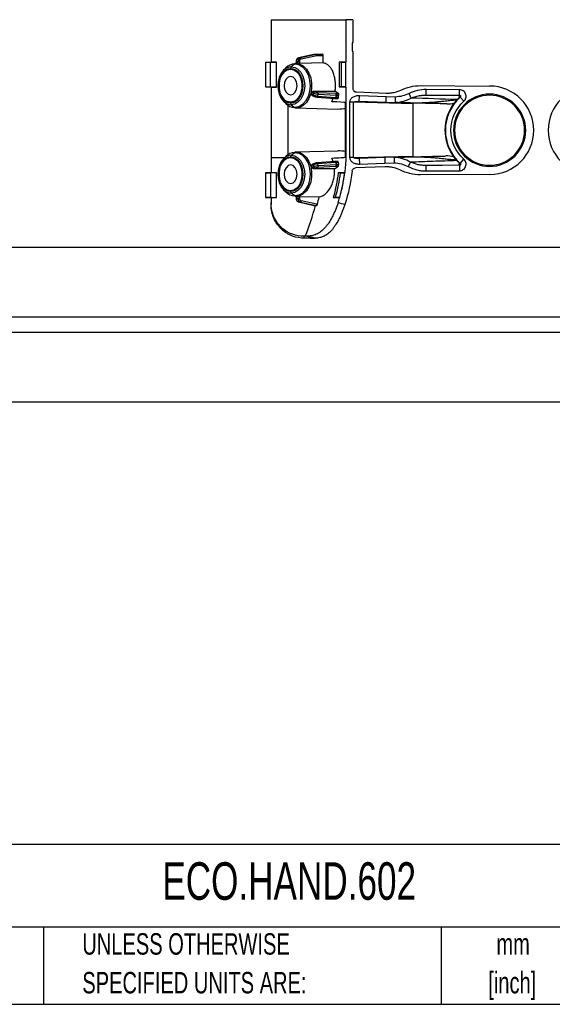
# Model space of a CAD drawing. Header units: millimetres. Extents: x 32 to 1365, y 32 to 1048.
# Tile 11 of 27: x 807 to 1070, y 32 to 517. Entities that reach past the tile are written whole.
import ezdxf

# ---------------------------------------------------------------- set-up
doc = ezdxf.new("R2010")
doc.units = ezdxf.units.MM
doc.header["$LTSCALE"] = 5
doc.layers.add('TEXT', color=140, linetype='Continuous', lineweight=25)
doc.styles.add('SLDTEXTSTYLE0', font='TXT', dxfattribs={"width": 0.7})

msp = doc.modelspace()

# ---------------------------------------------------------------- linework, layer by layer
for p, q in [((931.2, 517.41), (931.2, 496.43)), ((931.2, 517.41), (968.1, 517.41)), ((968.1, 517.41), (968.1, 496.43)), ((971.58, 517.41), (968.1, 517.41)), ((971.58, 517.41), (971.58, 506.23)), ((971.58, 506.23), (971.21, 506)), ((971.21, 506), (971.21, 501.91)), ((952.93, 500.29), (955.56, 500.33)), ((953.92, 500.29), (952.93, 500.29)), ((956.61, 500.33), (953.92, 500.29)), ((971.21, 501.91), (971.58, 501.68)), ((971.58, 501.68), (971.58, 483.57)), ((928.47, 496.39), (931.05, 496.43)), ((928.47, 496.37), (930.88, 496.39)), ((928.47, 496.39), (928.47, 496.37)), ((928.47, 496.37), (928.47, 484.27)), ((930.88, 496.39), (933.81, 496.46)), ((930.88, 484.25), (930.88, 496.39)), ((931.2, 496.43), (931.05, 496.43)), ((933.81, 484.18), (933.81, 496.46)), ((942.87, 495.59), (941.17, 494.2)), ((944.16, 495.85), (943.49, 495.83)), ((943.59, 496.78), (943.59, 495.84)), ((943.75, 496.78), (943.59, 496.78)), ((943.75, 496.78), (944.56, 496.78)), ((943.75, 496.78), (943.75, 495.84)), ((945.33, 496.78), (944.56, 496.78)), ((944.56, 495.84), (944.56, 496.78)), ((952.33, 500.22), (944.78, 498.57)), ((944.84, 498.57), (944.78, 498.57)), ((944.84, 498.57), (952.39, 500.23)), ((945.66, 498.57), (944.84, 498.57)), ((945.33, 495.8), (945.33, 496.78)), ((956.98, 496.07), (945.33, 495.8)), ((953.38, 500.23), (945.66, 498.57)), ((946.1, 498.04), (953.82, 499.69)), ((952.39, 500.23), (952.33, 500.22)), ((953.38, 500.23), (952.39, 500.23)), ((954.31, 499.75), (956.98, 499.79)), ((956.98, 496.07), (956.98, 499.79)), ((967.72, 496.46), (964.88, 496.39)), ((964.88, 496.39), (964.88, 484.25)), ((966.01, 496.37), (964.88, 496.39)), ((966.01, 496.37), (967.95, 496.39)), ((966.01, 484.27), (966.01, 496.37)), ((967.95, 496.43), (968.1, 496.43)), ((967.95, 496.39), (967.95, 496.43)), ((967.95, 496.39), (967.95, 484.25)), ((968.1, 484.21), (968.1, 496.43)), ((938.48, 493.62), (937.35, 492.48)), ((928.47, 484.27), (928.47, 484.25)), ((928.47, 484.27), (930.88, 484.25)), ((931.05, 484.21), (928.47, 484.25)), ((933.81, 484.18), (930.88, 484.25)), ((931.05, 484.21), (931.2, 484.21)), ((931.2, 484.21), (931.2, 449.45)), ((951.6, 481.62), (952.22, 481.3)), ((951.95, 480.23), (952.22, 481.3)), ((952.09, 482.15), (962.81, 482.21)), ((952.73, 481.81), (952.09, 482.15)), ((963.1, 480.93), (954.34, 481.39)), ((964.49, 480.93), (963.63, 480.92)), ((966.01, 484.27), (964.88, 484.25)), ((964.88, 484.25), (967.72, 484.18)), ((967.95, 484.25), (966.01, 484.27)), ((967.95, 484.21), (967.95, 484.25)), ((968.1, 484.21), (967.95, 484.21)), ((968.1, 484.21), (968.1, 449.45)), ((973.34, 481.75), (988.06, 481.24)), ((1000.38, 478.77), (999.29, 480.99)), ((1004.96, 484.87), (1039.04, 484.68)), ((1024.18, 482.87), (1007.71, 482.96)), ((1024.17, 480.15), (1024.18, 482.87)), ((937.35, 477.21), (938.48, 476.07)), ((951.95, 480.23), (951.32, 480.55)), ((951.43, 480.08), (952.08, 479.74)), ((953.89, 479.25), (962.6, 478.57)), ((954.23, 479.6), (954.51, 480.7)), ((962.94, 478.93), (954.23, 479.6)), ((954.51, 480.7), (963.27, 480.24)), ((961.23, 476.94), (961.89, 478.63)), ((963.27, 480.24), (962.94, 478.93)), ((963.15, 478.54), (964.18, 478.53)), ((963.52, 478.9), (963.86, 480.22)), ((964.41, 478.89), (963.52, 478.9)), ((963.86, 480.22), (964.63, 480.23)), ((967.97, 449.45), (967.97, 476.52)), ((969.95, 476.72), (969.95, 476.67)), ((971.86, 476.68), (969.95, 476.72)), ((969.95, 476.67), (969.95, 449.43)), ((971.86, 476.67), (969.95, 476.67)), ((971.86, 449.43), (971.86, 476.67)), ((1001.27, 475.93), (971.86, 476.67)), ((974.11, 477.16), (974.67, 477.19)), ((974.24, 477.13), (974.58, 477.15)), ((974.58, 477.15), (974.63, 477.15)), ((974.58, 477.15), (974.67, 477.15)), ((974.63, 477.15), (974.67, 477.15)), ((974.67, 477.15), (974.77, 479.88)), ((974.67, 477.15), (987.98, 476.69)), ((988.07, 479.41), (974.77, 479.88)), ((987.98, 476.69), (988.07, 479.41)), ((987.98, 476.69), (992.68, 476.52)), ((992.56, 479.26), (988.07, 479.41)), ((1007.72, 480.23), (1024.17, 480.15)), ((1023.73, 479.94), (1007.72, 480.23)), ((1024.53, 479.19), (1026.34, 477.15)), ((939.45, 475.25), (939.45, 450.81)), ((941.17, 475.49), (942.87, 474.1)), ((943.49, 473.86), (964.15, 473.35)), ((1001.27, 450.16), (1001.27, 475.93)), ((1021.77, 462.87), (1021.22, 462.87)), ((1056.86, 462.87), (1056.32, 462.87)), ((941.17, 450.56), (942.87, 451.96)), ((943.49, 452.2), (964.15, 452.71)), ((931.2, 449.45), (937.95, 449.45)), ((938.48, 449.98), (937.35, 448.85)), ((962.6, 447.48), (953.89, 446.81)), ((954.23, 446.45), (962.94, 447.12)), ((961.82, 447.42), (961.2, 449.16)), ((962.94, 447.12), (963.27, 445.82)), ((964.12, 447.53), (963.15, 447.51)), ((963.52, 447.15), (964.35, 447.17)), ((963.86, 445.83), (963.52, 447.15)), ((969.95, 449.43), (969.95, 449.37)), ((971.86, 449.43), (969.95, 449.43)), ((971.86, 449.42), (969.95, 449.37)), ((971.86, 449.43), (1001.27, 450.16)), ((974.67, 448.9), (974.11, 448.94)), ((987.29, 449.38), (974.67, 448.94)), ((974.67, 448.94), (974.77, 446.22)), ((992.01, 449.55), (987.29, 449.38)), ((987.29, 449.38), (987.38, 446.66)), ((987.38, 446.66), (991.89, 446.82)), ((1000.06, 447.12), (998.92, 444.94)), ((1024.53, 446.55), (1026.34, 448.59)), ((951.32, 445.5), (951.95, 445.83)), ((952.08, 446.31), (951.44, 445.98)), ((951.6, 444.43), (952.22, 444.75)), ((951.95, 445.83), (952.22, 444.75)), ((952.09, 443.91), (952.73, 444.24)), ((962.56, 443.85), (952.09, 443.91)), ((954.51, 445.36), (954.23, 446.45)), ((954.34, 444.66), (963.1, 445.12)), ((963.27, 445.82), (954.51, 445.36)), ((963.63, 445.13), (964.32, 445.13)), ((964.5, 445.83), (963.86, 445.83)), ((987.38, 444.83), (972.89, 444.32)), ((974.77, 446.22), (987.38, 446.66)), ((1007.71, 442.78), (1024.18, 442.87)), ((1007.72, 445.51), (1023.73, 445.8)), ((1024.17, 445.6), (1007.72, 445.51)), ((1024.17, 445.6), (1024.18, 442.87)), ((931.04, 441.87), (928.47, 441.84)), ((928.47, 441.82), (930.88, 441.83)), ((933.65, 441.9), (930.88, 441.83)), ((931.2, 441.88), (931.04, 441.87)), ((933.65, 441.9), (933.82, 441.91)), ((967, 441.9), (964.32, 441.83)), ((965.43, 441.82), (967.38, 441.84)), ((967.16, 441.91), (967, 441.9)), ((967.39, 441.87), (967.38, 441.84)), ((967.39, 441.87), (967.55, 441.88)), ((1039.04, 441.06), (1004.96, 440.87)), ((937.35, 433.57), (938.48, 432.44)), ((930.92, 429.75), (928.47, 429.76)), ((928.47, 429.76), (928.47, 429.74)), ((928.47, 429.74), (931.04, 429.71)), ((930.92, 429.75), (933.65, 429.68)), ((931.04, 429.71), (931.2, 429.7)), ((933.82, 429.68), (933.65, 429.68)), ((942.87, 430.46), (941.17, 431.86)), ((944.16, 430.2), (943.49, 430.22)), ((943.59, 430.22), (943.59, 429.28)), ((943.75, 429.28), (943.59, 429.28)), ((943.75, 429.28), (943.75, 430.21)), ((943.75, 429.28), (944.56, 429.28)), ((944.56, 429.28), (944.56, 430.22)), ((944.56, 429.28), (945.33, 429.28)), ((944.78, 427.49), (952.33, 425.83)), ((944.84, 427.48), (944.78, 427.49)), ((945.66, 427.48), (944.84, 427.48)), ((952.39, 425.83), (944.84, 427.48)), ((945.33, 430.25), (954.89, 430.03)), ((945.33, 429.28), (945.33, 430.25)), ((945.66, 427.48), (953.38, 425.83)), ((953.82, 426.36), (946.1, 428.02)), ((962.96, 429.76), (961.85, 429.75)), ((961.85, 429.75), (964.47, 429.68)), ((964.9, 429.74), (962.96, 429.76)), ((964.47, 429.68), (964.63, 429.68)), ((964.9, 429.74), (964.89, 429.71)), ((965.05, 429.7), (964.89, 429.71)), ((952.33, 425.83), (952.39, 425.83)), ((952.39, 425.83), (953.38, 425.83)), ((128.47, 405.15), (1264.83, 405.15)), ((1264.83, 370.6), (128.47, 370.6)), ((128.47, 363.33), (1264.83, 363.33)), ((1264.83, 328.78), (128.47, 328.78))]:
    msp.add_line(p, q)
at = {"flags": 128}
for points in [[(942.87, 495.59), (944.84, 495.23), (946.67, 494.15), (948.24, 492.44), (949.45, 490.22), (950.21, 487.63), (950.47, 484.85), (950.21, 482.07), (949.45, 479.47), (948.24, 477.25), (946.67, 475.54), (944.84, 474.47), (942.87, 474.1)], [(943.49, 495.83), (945.35, 495.52), (947.1, 494.58), (948.64, 493.07), (949.88, 491.09), (950.76, 488.74), (951.2, 486.17), (951.2, 483.52), (950.76, 480.95), (949.88, 478.6), (948.64, 476.62), (947.1, 475.12), (945.35, 474.18), (943.49, 473.86)], [(944.78, 498.57), (944.76, 498.56), (944.74, 498.56)], [(940.84, 493.03), (939.21, 492.7), (937.72, 491.73), (936.47, 490.2), (935.58, 488.25), (935.12, 486.01), (935.12, 483.68), (935.58, 481.45), (936.47, 479.49), (937.72, 477.96), (939.21, 477), (940.84, 476.66)], [(940.84, 476.66), (939.21, 477), (937.72, 477.96), (936.47, 479.49), (935.58, 481.45), (935.12, 483.68), (935.12, 486.01), (935.58, 488.25), (936.47, 490.2), (937.72, 491.73), (939.21, 492.7), (940.84, 493.03)], [(940.84, 476.66), (942.47, 477), (943.97, 477.96), (945.22, 479.49), (946.11, 481.45), (946.57, 483.68), (946.57, 486.01), (946.11, 488.25), (945.22, 490.2), (943.97, 491.73), (942.47, 492.7), (940.84, 493.03)], [(940.84, 493.03), (942.47, 492.7), (943.97, 491.73), (945.22, 490.2), (946.11, 488.25), (946.57, 486.01), (946.57, 483.68), (946.11, 481.45), (945.22, 479.49), (943.97, 477.96), (942.47, 477), (940.84, 476.66)], [(941.17, 494.2), (942.88, 493.88), (944.47, 492.95), (945.84, 491.46), (946.89, 489.52), (947.55, 487.27), (947.78, 484.85), (947.55, 482.43), (946.89, 480.17), (945.84, 478.23), (944.47, 476.75), (942.88, 475.81), (941.17, 475.49)], [(940.84, 489.39), (939.61, 489.05), (938.57, 488.06), (937.87, 486.59), (937.63, 484.85), (937.87, 483.11), (938.57, 481.63), (939.61, 480.65), (940.84, 480.3)], [(940.84, 480.3), (942.07, 480.65), (943.12, 481.63), (943.81, 483.11), (944.06, 484.85), (943.81, 486.59), (943.12, 488.06), (942.07, 489.05), (940.84, 489.39)], [(951.95, 480.23), (951.93, 480.13), (951.92, 480.03), (951.94, 479.95), (951.96, 479.87), (952.01, 479.81), (952.06, 479.76), (952.08, 479.74)], [(952.08, 479.74), (952.12, 479.73), (952.2, 479.72)], [(953.89, 479.25), (953.85, 479.25), (953.79, 479.28)], [(954.23, 479.6), (954.2, 479.51), (954.15, 479.42), (954.1, 479.35), (954.04, 479.3), (953.98, 479.26), (953.92, 479.25), (953.89, 479.25)], [(962.94, 478.93), (962.91, 478.84), (962.86, 478.75), (962.81, 478.68), (962.75, 478.62), (962.69, 478.59), (962.63, 478.57), (962.6, 478.57)], [(963.15, 478.54), (963.1, 478.55), (963.03, 478.58)], [(942.87, 451.96), (944.84, 451.59), (946.67, 450.52), (948.24, 448.81), (949.45, 446.58), (950.21, 443.99), (950.47, 441.21), (950.21, 438.43), (949.45, 435.84), (948.24, 433.61), (946.67, 431.9), (944.84, 430.83), (942.87, 430.46)], [(943.49, 452.2), (945.35, 451.88), (947.1, 450.94), (948.64, 449.43), (949.88, 447.45), (950.76, 445.11), (951.2, 442.53), (951.2, 439.89), (950.76, 437.31), (949.88, 434.97), (948.64, 432.98), (947.1, 431.48), (945.35, 430.54), (943.49, 430.22)], [(940.84, 449.39), (939.21, 449.06), (937.72, 448.09), (936.47, 446.57), (935.58, 444.61), (935.12, 442.37), (935.12, 440.05), (935.58, 437.81), (936.47, 435.85), (937.72, 434.33), (939.21, 433.36), (940.84, 433.03)], [(940.84, 433.03), (939.21, 433.36), (937.72, 434.33), (936.47, 435.85), (935.58, 437.81), (935.12, 440.05), (935.12, 442.37), (935.58, 444.61), (936.47, 446.57), (937.72, 448.09), (939.21, 449.06), (940.84, 449.39)], [(940.84, 433.03), (942.47, 433.36), (943.97, 434.33), (945.22, 435.85), (946.11, 437.81), (946.57, 440.05), (946.57, 442.37), (946.11, 444.61), (945.22, 446.57), (943.97, 448.09), (942.47, 449.06), (940.84, 449.39)], [(940.84, 449.39), (942.47, 449.06), (943.97, 448.09), (945.22, 446.57), (946.11, 444.61), (946.57, 442.37), (946.57, 440.05), (946.11, 437.81), (945.22, 435.85), (943.97, 434.33), (942.47, 433.36), (940.84, 433.03)], [(941.17, 450.56), (942.88, 450.24), (944.47, 449.31), (945.84, 447.82), (946.89, 445.89), (947.55, 443.63), (947.78, 441.21), (947.55, 438.79), (946.89, 436.53), (945.84, 434.6), (944.47, 433.11), (942.88, 432.18), (941.17, 431.86)], [(953.89, 446.81), (953.85, 446.81), (953.79, 446.78)], [(954.23, 446.45), (954.2, 446.55), (954.15, 446.63), (954.1, 446.7), (954.04, 446.76), (953.98, 446.8), (953.92, 446.81), (953.89, 446.81)], [(962.94, 447.12), (962.91, 447.22), (962.86, 447.31), (962.81, 447.38), (962.75, 447.43), (962.69, 447.47), (962.63, 447.48), (962.6, 447.48)], [(963.03, 447.48), (963.1, 447.51), (963.15, 447.51)], [(968.1, 449.45), (968.09, 449.45), (968.07, 449.45), (968.05, 449.45), (968.04, 449.45), (968.02, 449.45), (968, 449.45), (967.98, 449.45), (967.97, 449.45)], [(940.84, 445.76), (939.61, 445.41), (938.57, 444.42), (937.87, 442.95), (937.63, 441.21), (937.87, 439.47), (938.57, 438), (939.61, 437.01), (940.84, 436.66)], [(940.84, 436.66), (942.07, 437.01), (943.12, 438), (943.81, 439.47), (944.06, 441.21), (943.81, 442.95), (943.12, 444.42), (942.07, 445.41), (940.84, 445.76)], [(951.95, 445.83), (951.93, 445.93), (951.92, 446.02), (951.94, 446.11), (951.96, 446.19), (952.01, 446.25), (952.06, 446.3), (952.08, 446.31)], [(952.08, 446.31), (952.12, 446.33), (952.2, 446.34)]]:
    msp.add_lwpolyline(points, dxfattribs=at)
for centre, radius, start, end in [((953.82, 499.81), 0.49, 352.3263, 78.2024), ((943.09, 489.23), 6.37, 92.0192, 136.3877), ((943.53, 494.81), 1.02, 92.3731, 130.4567), ((944.16, 490.34), 5.51, 85.802, 89.9989), ((945.55, 498.04), 0.549, 359.847, 78.6002), ((953.27, 499.69), 0.549, 359.847, 78.6002), ((946.09, 484.85), 11.61, 138.8508, 221.1492), ((941.36, 488.66), 5.54, 92.0192, 136.3877), ((941.86, 493.46), 1.02, 133.1769, 182.4077), ((937.7, 484.63), 14.21, 343.3364, 347.7981), ((952.85, 481.19), 0.639, 100.3202, 169.5645), ((953.88, 480.91), 0.667, 341.3183, 46.3959), ((962.64, 480.45), 0.667, 341.3183, 46.3959), ((963.26, 480.41), 0.63, 342.4759, 54.0219), ((1039.04, 462.87), 21.81, 270, 90), ((1089.75, 462.87), 21.81, 90, 270), ((941.36, 481.03), 5.54, 223.6123, 267.9808), ((943.09, 480.47), 6.37, 223.6123, 267.9808), ((941.86, 476.24), 1.02, 177.5923, 226.8231), ((963.12, 478.95), 0.404, 274.6918, 353.7564), ((1039.03, 462.87), 22.05, 142.8546, 216.2803), ((1039.04, 462.87), 21.84, 131.6447, 228.3553), ((1039.04, 462.87), 17.27, 0, 180), ((943.53, 474.88), 1.02, 229.5433, 267.6269), ((1039.04, 462.87), 17.27, 180, 0), ((943.09, 445.59), 6.37, 92.0192, 136.3877), ((943.53, 451.18), 1.02, 92.3731, 130.4567), ((946.09, 441.21), 11.61, 138.8508, 221.1492), ((941.36, 445.02), 5.54, 92.0192, 136.3877), ((941.86, 449.82), 1.02, 133.1769, 182.4077), ((963.1, 447.09), 0.426, 8.5899, 82.9619), ((937.7, 441.43), 14.21, 12.2019, 16.6636), ((952.85, 444.87), 0.639, 190.4355, 259.6798), ((953.88, 445.14), 0.667, 313.6041, 18.6817), ((962.64, 445.61), 0.667, 313.6041, 18.6817), ((963.26, 445.64), 0.63, 305.9781, 17.5241), ((941.36, 437.4), 5.54, 223.6123, 267.9808), ((943.09, 436.83), 6.37, 223.6123, 267.9808), ((941.86, 432.6), 1.02, 177.5923, 226.8231), ((943.53, 431.24), 1.02, 229.5433, 267.6269), ((944.16, 435.71), 5.51, 270.0011, 274.198), ((945.55, 428.02), 0.549, 281.3998, 0.153), ((859.66, 448.4), 96.1, 336.8299, 346.395), ((953.27, 426.36), 0.549, 281.3998, 0.153)]:
    msp.add_arc(centre, radius, start, end)
for centre, major_axis, ratio, start_param, end_param in [((926.38, 485.75), (41.91, -11.19), 0.248675, 0.500267, 0.587346), ((926.38, 477.92), (42, -1.47), 0.010211, 0.140953, 0.592506), ((926.38, 440.82), (31.28, 115.15), 0.243377, 5.11461, 5.126961), ((964.37, 484.85), (14.96, 0), 0.768888, 4.697742, 4.955121), ((964.37, 441.21), (14.96, 0), 0.768888, 1.328064, 1.585443)]:
    msp.add_ellipse(centre, major_axis=major_axis, ratio=ratio, start_param=start_param, end_param=end_param)
for points in [[(952.39, 500.23), (952.57, 500.27), (952.75, 500.29), (952.93, 500.29)], [(953.92, 500.29), (953.74, 500.29), (953.56, 500.27), (953.38, 500.23)], [(955.56, 500.33), (955.92, 500.33), (956.26, 500.33), (956.61, 500.33)], [(953.82, 499.69), (953.98, 499.73), (954.14, 499.75), (954.31, 499.75)], [(963.63, 480.92), (963.47, 480.92), (963.29, 480.92), (963.1, 480.93)], [(962.5, 478.6), (962.69, 478.59), (962.86, 478.58), (963.03, 478.58)], [(962.94, 478.93), (963.14, 478.92), (963.34, 478.91), (963.52, 478.9)], [(963.27, 480.24), (963.48, 480.23), (963.68, 480.22), (963.86, 480.22)], [(971.86, 476.67), (971.86, 476.67), (971.86, 476.67), (971.86, 476.68)], [(1023, 477.98), (1015.45, 478.24), (1007.91, 478.5), (1000.38, 478.77)], [(1017.95, 475.9), (1019.13, 475.86), (1020.29, 475.95), (1021.45, 476.18)], [(1022.95, 477.93), (1022.97, 477.94), (1022.99, 477.96), (1023, 477.98)], [(1023, 477.98), (1023.34, 478.33), (1023.67, 478.65), (1023.97, 478.93)], [(1024.17, 480.15), (1024.02, 480.08), (1023.88, 480.01), (1023.73, 479.94)], [(931.2, 449.45), (931.2, 446.92), (931.2, 444.39), (931.2, 441.88)], [(963.03, 447.48), (962.86, 447.48), (962.69, 447.47), (962.5, 447.45)], [(962.94, 447.12), (963.14, 447.14), (963.34, 447.15), (963.52, 447.15)], [(968.1, 449.45), (968.04, 446.92), (967.85, 444.39), (967.55, 441.88)], [(971.86, 449.42), (971.86, 449.42), (971.86, 449.43), (971.86, 449.43)], [(1021.25, 449.82), (1019.99, 450.11), (1018.71, 450.22), (1017.42, 450.18)], [(1023.97, 446.81), (1023.63, 447.13), (1023.25, 447.5), (1022.86, 447.92)], [(962.56, 443.85), (963.19, 444.28), (963.78, 444.71), (964.32, 445.13)], [(963.1, 445.12), (963.29, 445.13), (963.47, 445.14), (963.63, 445.13)], [(963.27, 445.82), (963.48, 445.83), (963.68, 445.83), (963.86, 445.83)], [(971.14, 442.7), (970.54, 437.1), (969.37, 431.61), (967.63, 426.24)], [(928.47, 441.82), (928.47, 437.74), (928.47, 433.71), (928.47, 429.76)], [(930.88, 441.83), (930.89, 437.75), (930.9, 433.7), (930.92, 429.75)], [(933.65, 441.9), (933.65, 437.77), (933.65, 433.69), (933.65, 429.68)], [(933.82, 429.68), (933.82, 433.68), (933.82, 437.77), (933.82, 441.91)], [(964.32, 441.83), (963.81, 437.75), (962.99, 433.7), (961.85, 429.75)], [(962.96, 429.76), (964.1, 433.71), (964.93, 437.74), (965.43, 441.82)], [(965.43, 441.82), (965.06, 441.82), (964.69, 441.83), (964.32, 441.83)], [(967.38, 441.84), (966.87, 437.74), (966.04, 433.68), (964.9, 429.74)], [(965.05, 429.7), (966.13, 433.42), (966.93, 437.22), (967.44, 441.05)], [(967.44, 441.08), (967.48, 441.34), (967.51, 441.61), (967.55, 441.88)], [(967.44, 441.05), (967.44, 441.06), (967.44, 441.07), (967.44, 441.08)], [(954.07, 426.32), (954.36, 427.55), (954.63, 428.79), (954.89, 430.03)], [(931.2, 427.07), (931.2, 426.8), (931.2, 426.52), (931.2, 426.24)], [(952.39, 425.83), (952.45, 425.81), (952.51, 425.8), (952.58, 425.79)], [(952.58, 425.79), (952.74, 425.79), (952.9, 425.79), (953.06, 425.79)], [(953.06, 425.79), (953.23, 425.79), (953.4, 425.79), (953.56, 425.79)], [(953.56, 425.79), (953.5, 425.8), (953.44, 425.81), (953.38, 425.83)], [(954.07, 426.32), (953.98, 426.33), (953.9, 426.35), (953.82, 426.36)], [(967.63, 426.24), (966.5, 426.52), (965.37, 426.8), (964.24, 427.07)], [(947.71, 409.67), (947.61, 409.99), (947.51, 410.29), (947.41, 410.58)], [(948.01, 410.58), (947.81, 410.58), (947.61, 410.58), (947.41, 410.58)], [(950.46, 409.65), (949.59, 409.65), (948.68, 409.65), (947.72, 409.65)], [(948.59, 410.58), (948.4, 410.58), (948.21, 410.58), (948.01, 410.58)], [(950.46, 409.65), (951.33, 409.65), (952.15, 409.65), (952.92, 409.65)], [(952.83, 409.67), (952.86, 409.67), (952.89, 409.66), (952.92, 409.65)]]:
    msp.add_open_spline(points, degree=3)
for points, knots in [([(956.98, 499.79), (956.98, 499.93), (956.94, 500.07), (956.8, 500.27), (956.71, 500.33), (956.61, 500.33)], [0, 0, 0, 0, 0.5, 0.5, 1, 1, 1, 1]), ([(933.81, 496.46), (933.6, 496.46), (933.16, 496.45), (932.51, 496.44), (931.85, 496.44), (931.42, 496.43), (931.2, 496.43)], [0, 0, 0, 0, 0.25003, 0.499999, 0.749968, 1, 1, 1, 1]), ([(944.74, 498.56), (944.6, 498.51), (944.31, 498.4), (943.93, 498.01), (943.71, 497.55), (943.61, 497.12), (943.6, 496.89), (943.59, 496.78)], [0, 0, 0, 0, 0.219833, 0.460623, 0.720676, 0.858113, 1, 1, 1, 1]), ([(943.75, 496.78), (943.75, 497.21), (943.86, 497.64), (944.26, 498.29), (944.54, 498.51), (944.84, 498.57)], [0, 0, 0, 0, 0.5, 0.5, 1, 1, 1, 1]), ([(945.66, 498.57), (945.35, 498.51), (945.07, 498.29), (944.67, 497.64), (944.56, 497.21), (944.56, 496.78)], [0, 0, 0, 0, 0.5, 0.5, 1, 1, 1, 1]), ([(945.33, 495.8), (945.22, 495.8), (945.08, 495.81), (944.8, 495.82), (944.66, 495.83), (944.56, 495.84)], [0, 0, 0, 0, 0.5, 0.5, 1, 1, 1, 1]), ([(945.33, 496.78), (945.33, 497.08), (945.41, 497.38), (945.69, 497.83), (945.88, 497.99), (946.1, 498.04)], [0, 0, 0, 0, 0.5, 0.5, 1, 1, 1, 1]), ([(962.81, 482.21), (962.9, 482.99), (962.96, 483.78), (962.97, 485.38), (962.94, 486.19), (962.79, 487.75), (962.67, 488.51), (962.34, 489.99), (962.13, 490.69), (961.76, 491.66), (961.63, 491.97), (961.33, 492.57), (961.18, 492.86), (960.68, 493.67), (960.3, 494.14), (959.68, 494.76), (959.46, 494.94), (959.01, 495.28), (958.77, 495.42), (958.05, 495.8), (957.53, 495.98), (956.98, 496.07)], [0, 0, 0, 0, 0.125, 0.125, 0.25, 0.25, 0.375, 0.375, 0.5, 0.5, 0.5625, 0.5625, 0.625, 0.625, 0.75, 0.75, 0.8125, 0.8125, 0.875, 0.875, 1, 1, 1, 1]), ([(968.1, 496.43), (968.08, 496.43), (968.02, 496.44), (967.93, 496.44), (967.83, 496.45), (967.76, 496.46), (967.72, 496.46)], [0, 0, 0, 0, 0.250032, 0.500001, 0.74997, 1, 1, 1, 1]), ([(940.84, 476.28), (939.24, 476.28), (937.7, 477.18), (935.42, 480.4), (934.79, 482.57), (934.79, 487.12), (935.42, 489.3), (937.7, 492.51), (939.24, 493.41), (940.84, 493.41)], [0, 0, 0, 0, 0.25, 0.25, 0.5, 0.5, 0.75, 0.75, 1, 1, 1, 1]), ([(940.84, 493.41), (944.19, 493.41), (946.9, 489.57), (946.9, 480.12), (944.19, 476.28), (940.84, 476.28)], [0, 0, 0, 0, 0.5, 0.5, 1, 1, 1, 1]), ([(931.2, 484.21), (931.42, 484.21), (931.85, 484.2), (932.51, 484.2), (933.16, 484.19), (933.6, 484.19), (933.81, 484.18)], [0, 0, 0, 0, 0.250032, 0.500001, 0.74997, 1, 1, 1, 1]), ([(951.6, 481.62), (951.63, 481.76), (951.69, 481.89), (951.87, 482.09), (951.98, 482.15), (952.09, 482.15)], [0, 0, 0, 0, 0.5, 0.5, 1, 1, 1, 1]), ([(952.22, 481.3), (952.51, 481.15), (952.9, 481.01), (953.73, 480.79), (954.16, 480.72), (954.51, 480.7)], [0, 0, 0, 0, 0.5, 0.5, 1, 1, 1, 1]), ([(954.34, 481.39), (954.1, 481.41), (953.79, 481.46), (953.21, 481.61), (952.94, 481.71), (952.73, 481.81)], [0, 0, 0, 0, 0.5, 0.5, 1, 1, 1, 1]), ([(964.63, 480.23), (964.65, 480.37), (964.65, 480.52), (964.6, 480.78), (964.55, 480.88), (964.49, 480.93)], [0, 0, 0, 0, 0.5, 0.5, 1, 1, 1, 1]), ([(967.72, 484.18), (967.76, 484.19), (967.83, 484.19), (967.93, 484.2), (968.02, 484.2), (968.08, 484.21), (968.1, 484.21)], [0, 0, 0, 0, 0.25003, 0.499999, 0.749968, 1, 1, 1, 1]), ([(971.58, 483.57), (971.58, 483.33), (971.62, 483.1), (971.8, 482.67), (971.93, 482.47), (972.41, 481.97), (972.87, 481.77), (973.34, 481.75)], [0, 0, 0, 0, 0.25, 0.25, 0.5, 0.5, 1, 1, 1, 1]), ([(988.06, 481.24), (988.68, 481.22), (989.29, 481.23), (990.51, 481.32), (991.12, 481.4), (992.93, 481.75), (994.1, 482.12), (995.21, 482.65)], [0, 0, 0, 0, 0.25, 0.25, 0.5, 0.5, 1, 1, 1, 1]), ([(999.29, 480.99), (998.23, 480.47), (997.13, 480.07), (994.88, 479.51), (993.73, 479.33), (992.56, 479.26)], [0, 0, 0, 0, 0.5, 0.5, 1, 1, 1, 1]), ([(995.21, 482.65), (996.74, 483.39), (998.32, 483.93), (1001.58, 484.68), (1003.27, 484.87), (1004.96, 484.87)], [0, 0, 0, 0, 0.5, 0.5, 1, 1, 1, 1]), ([(1007.71, 482.96), (1006.26, 482.96), (1004.79, 482.79), (1001.97, 482.12), (1000.6, 481.64), (999.29, 480.99)], [0, 0, 0, 0, 0.5, 0.5, 1, 1, 1, 1]), ([(1007.71, 480.23), (1007.71, 480.24), (1007.71, 480.24), (1007.71, 480.26), (1007.71, 480.3), (1007.71, 480.36), (1007.71, 480.46), (1007.71, 480.59), (1007.71, 480.78), (1007.71, 481.02), (1007.71, 481.32), (1007.71, 481.67), (1007.71, 482.08), (1007.71, 482.51), (1007.71, 482.81), (1007.71, 482.96)], [0, 0, 0, 0, 0.035836, 0.078359, 0.127924, 0.184863, 0.249443, 0.321802, 0.401876, 0.489323, 0.583452, 0.683182, 0.787054, 0.893302, 1, 1, 1, 1]), ([(1026.34, 477.15), (1026.59, 477.38), (1026.8, 477.63), (1027.14, 478.19), (1027.27, 478.5), (1027.42, 479.14), (1027.45, 479.47), (1027.41, 480.12), (1027.34, 480.45), (1027.11, 481.06), (1026.95, 481.35), (1026.55, 481.87), (1026.3, 482.1), (1025.49, 482.66), (1024.84, 482.87), (1024.18, 482.87)], [0, 0, 0, 0, 0.125, 0.125, 0.25, 0.25, 0.375, 0.375, 0.5, 0.5, 0.625, 0.625, 0.75, 0.75, 1, 1, 1, 1]), ([(951.44, 480.08), (951.43, 480.08), (951.39, 480.09), (951.34, 480.16), (951.29, 480.28), (951.29, 480.42), (951.31, 480.52), (951.32, 480.55)], [0, 0, 0, 0, 0.0134525, 0.2836503, 0.5544071, 0.8262321, 1, 1, 1, 1]), ([(954.23, 479.6), (953.88, 479.63), (953.46, 479.71), (952.63, 479.94), (952.23, 480.08), (951.95, 480.23)], [0, 0, 0, 0, 0.5, 0.5, 1, 1, 1, 1]), ([(952.2, 479.72), (952.4, 479.61), (952.67, 479.51), (953.25, 479.35), (953.55, 479.29), (953.79, 479.28)], [0, 0, 0, 0, 0.5, 0.5, 1, 1, 1, 1]), ([(964.18, 478.53), (964.18, 478.53), (964.21, 478.51), (964.27, 478.56), (964.35, 478.65), (964.39, 478.78), (964.41, 478.86), (964.41, 478.89)], [0, 0, 0, 0, 0.015626, 0.306686, 0.59957, 0.884052, 1, 1, 1, 1]), ([(974.77, 479.88), (974.15, 479.9), (973.53, 479.83), (972.38, 479.54), (971.85, 479.31), (970.95, 478.73), (970.59, 478.37), (970.09, 477.58), (969.96, 477.16), (969.95, 476.72)], [0, 0, 0, 0, 0.25, 0.25, 0.5, 0.5, 0.75, 0.75, 1, 1, 1, 1]), ([(971.86, 476.68), (971.86, 476.68), (971.86, 476.7), (971.88, 476.74), (971.94, 476.81), (972.2, 476.95), (972.98, 477.12), (973.72, 477.13), (974.24, 477.13)], [0, 0, 0, 0, 0.008426, 0.017519, 0.039546, 0.105818, 0.357052, 1, 1, 1, 1]), ([(992.6, 476.54), (992.6, 476.55), (992.6, 476.57), (992.6, 476.62), (992.6, 476.69), (992.6, 476.77), (992.59, 476.87), (992.59, 476.98), (992.59, 477.12), (992.59, 477.27), (992.59, 477.46), (992.58, 477.69), (992.58, 478), (992.57, 478.36), (992.57, 478.79), (992.56, 479.09), (992.56, 479.26)], [0, 0, 0, 0, 0.053013, 0.106677, 0.160992, 0.215959, 0.27158, 0.327854, 0.384782, 0.442365, 0.500603, 0.579737, 0.669248, 0.769132, 0.879385, 1, 1, 1, 1]), ([(992.6, 476.54), (993.95, 476.64), (995.28, 476.86), (997.88, 477.59), (999.16, 478.1), (1000.38, 478.77)], [0, 0, 0, 0, 0.5, 0.5, 1, 1, 1, 1]), ([(992.6, 476.54), (992.6, 476.54), (992.6, 476.54), (992.6, 476.54), (992.61, 476.54)], [0, 0, 0, 0, 0.543, 1, 1, 1, 1]), ([(992.61, 476.54), (992.84, 476.53), (993.35, 476.52), (994.18, 476.5), (995.15, 476.48), (996.29, 476.47), (997.87, 476.44), (999.89, 476.43), (1002.07, 476.43), (1004.03, 476.46), (1005.71, 476.5), (1008.05, 476.58), (1010.57, 476.72), (1012.82, 476.9), (1014.41, 477.05), (1015.69, 477.18), (1017, 477.33), (1018.13, 477.46), (1019.29, 477.6), (1020.57, 477.73), (1021.79, 477.85), (1022.57, 477.9), (1022.95, 477.93)], [0, 0, 0, 0, 0.022702, 0.050141, 0.082324, 0.119253, 0.163918, 0.241617, 0.321543, 0.382019, 0.436841, 0.488434, 0.61195, 0.681335, 0.705533, 0.765971, 0.804797, 0.832403, 0.875992, 0.918807, 0.960131, 1, 1, 1, 1]), ([(992.61, 476.54), (992.62, 476.53), (992.63, 476.53), (992.65, 476.52), (992.66, 476.52), (992.66, 476.52), (992.66, 476.52), (992.67, 476.52), (992.67, 476.52), (992.67, 476.52), (992.67, 476.52), (992.67, 476.52), (992.68, 476.52)], [0, 0, 0, 0, 0.490407, 0.733833, 0.855547, 0.916415, 0.949048, 0.95912, 0.96469, 0.966688, 0.970689, 1, 1, 1, 1]), ([(1017.95, 475.9), (1017.71, 475.91), (1017.16, 475.92), (1016.26, 475.94), (1015.18, 475.97), (1013.91, 476), (1012.68, 476.03), (1011.53, 476.05), (1010.31, 476.08), (1008.43, 476.13), (1004.98, 476.21), (1001.52, 476.29), (998.5, 476.37), (997.13, 476.41), (995.91, 476.44), (994.81, 476.47), (993.74, 476.49), (993.01, 476.51), (992.68, 476.52)], [0, 0, 0, 0, 0.028911, 0.065548, 0.109913, 0.162007, 0.221831, 0.262688, 0.303546, 0.373471, 0.495408, 0.727905, 0.786416, 0.842467, 0.883076, 0.922536, 0.964253, 1, 1, 1, 1]), ([(1000.38, 478.77), (1001.56, 479.27), (1002.76, 479.64), (1004.59, 480), (1005.21, 480.09), (1006.15, 480.18), (1006.46, 480.2), (1006.93, 480.22), (1007.16, 480.23), (1007.39, 480.23), (1007.55, 480.23), (1007.63, 480.23), (1007.71, 480.23)], [0, 0, 0, 0, 0.5, 0.5, 0.75, 0.75, 0.875, 0.875, 0.9375, 0.96875, 0.96875, 1, 1, 1, 1]), ([(1007.71, 480.23), (1007.71, 480.23), (1007.71, 480.23), (1007.71, 480.23), (1007.72, 480.23)], [0, 0, 0, 0, 0.439737, 1, 1, 1, 1]), ([(1026.34, 448.59), (1022.26, 452.21), (1019.93, 457.41), (1019.93, 468.33), (1022.26, 473.53), (1026.34, 477.15)], [0, 0, 0, 0, 0.5, 0.5, 1, 1, 1, 1]), ([(1056.86, 462.87), (1056.86, 467.6), (1054.98, 472.13), (1048.3, 478.81), (1043.77, 480.69), (1034.32, 480.69), (1029.78, 478.81), (1023.1, 472.13), (1021.22, 467.6), (1021.22, 462.87)], [0, 0, 0, 0, 0.25, 0.25, 0.5, 0.5, 0.75, 0.75, 1, 1, 1, 1]), ([(1022.95, 477.93), (1022.75, 477.71), (1022.57, 477.51), (1022.25, 477.15), (1022.11, 476.99), (1021.75, 476.56), (1021.58, 476.34), (1021.45, 476.18)], [0, 0, 0, 0, 0.25, 0.25, 0.5, 0.5, 1, 1, 1, 1]), ([(1023.97, 478.93), (1023.99, 478.95), (1024.02, 478.98), (1024.06, 479.04), (1024.1, 479.09), (1024.12, 479.15), (1024.15, 479.21), (1024.16, 479.27), (1024.17, 479.34), (1024.17, 479.4), (1024.17, 479.46), (1024.16, 479.52), (1024.14, 479.59), (1024.12, 479.64), (1024.08, 479.72), (1024.02, 479.8), (1023.94, 479.87), (1023.87, 479.9), (1023.82, 479.92), (1023.79, 479.93), (1023.77, 479.93), (1023.75, 479.94), (1023.74, 479.94), (1023.73, 479.94)], [0, 0, 0, 0, 0.0197978, 0.0422327, 0.067591, 0.0960513, 0.1277223, 0.1626669, 0.2009179, 0.2424884, 0.2873797, 0.3355933, 0.3871309, 0.4419953, 0.5001933, 0.6166368, 0.7500816, 0.8500879, 0.9027028, 0.9439667, 0.9739175, 0.9925772, 1, 1, 1, 1]), ([(1024.53, 479.19), (1024.43, 479.15), (1024.25, 479.06), (1024.06, 478.97), (1023.97, 478.93)], [0, 0, 0, 0, 0.495342, 1, 1, 1, 1]), ([(1024.17, 480.15), (1024.28, 480.15), (1024.39, 480.11), (1024.57, 479.99), (1024.64, 479.9), (1024.72, 479.69), (1024.72, 479.58), (1024.67, 479.36), (1024.61, 479.27), (1024.53, 479.19)], [0, 0, 0, 0, 0.25, 0.25, 0.5, 0.5, 0.75, 0.75, 1, 1, 1, 1]), ([(1021.22, 462.87), (1021.22, 458.14), (1023.1, 453.61), (1029.78, 446.93), (1034.32, 445.05), (1043.77, 445.05), (1048.3, 446.93), (1054.98, 453.61), (1056.86, 458.14), (1056.86, 462.87)], [0, 0, 0, 0, 0.25, 0.25, 0.5, 0.5, 0.75, 0.75, 1, 1, 1, 1]), ([(940.84, 432.64), (937.5, 432.64), (934.79, 436.48), (934.79, 445.94), (937.5, 449.78), (940.84, 449.78)], [0, 0, 0, 0, 0.5, 0.5, 1, 1, 1, 1]), ([(940.84, 449.78), (944.19, 449.78), (946.9, 445.94), (946.9, 436.48), (944.19, 432.64), (940.84, 432.64)], [0, 0, 0, 0, 0.5, 0.5, 1, 1, 1, 1]), ([(961.2, 449.16), (962.99, 449.24), (964.44, 449.32), (966.14, 449.43), (966.63, 449.46), (967.43, 449.52), (967.74, 449.55), (967.97, 449.57)], [0, 0, 0, 0, 0.5, 0.5, 0.75, 0.75, 1, 1, 1, 1]), ([(964.35, 447.17), (964.34, 447.22), (964.32, 447.34), (964.26, 447.46), (964.19, 447.53), (964.14, 447.52), (964.12, 447.52)], [0, 0, 0, 0, 0.270671, 0.540882, 0.822759, 1, 1, 1, 1]), ([(964.35, 447.17), (964.37, 446.94), (964.43, 446.5), (964.48, 446.05), (964.5, 445.83)], [0, 0, 0, 0, 0.500244, 1, 1, 1, 1]), ([(969.95, 449.37), (969.96, 448.94), (970.09, 448.51), (970.59, 447.73), (970.95, 447.37), (971.85, 446.78), (972.38, 446.56), (973.53, 446.26), (974.15, 446.2), (974.77, 446.22)], [0, 0, 0, 0, 0.25, 0.25, 0.5, 0.5, 0.75, 0.75, 1, 1, 1, 1]), ([(974.67, 448.94), (973.94, 448.92), (973.21, 448.96), (972.43, 449.1), (972.22, 449.15), (971.94, 449.28), (971.86, 449.35), (971.86, 449.42)], [0, 0, 0, 0, 0.5, 0.5, 0.75, 0.75, 1, 1, 1, 1]), ([(991.93, 449.53), (991.93, 449.52), (991.93, 449.5), (991.93, 449.45), (991.93, 449.39), (991.93, 449.31), (991.92, 449.21), (991.92, 449.09), (991.92, 448.95), (991.92, 448.8), (991.92, 448.64), (991.92, 448.46), (991.91, 448.25), (991.91, 447.98), (991.9, 447.64), (991.9, 447.25), (991.89, 446.96), (991.89, 446.82)], [0, 0, 0, 0, 0.051845, 0.104978, 0.159278, 0.214605, 0.270799, 0.327685, 0.385072, 0.442762, 0.500548, 0.551533, 0.616782, 0.6957, 0.787169, 0.889422, 1, 1, 1, 1]), ([(991.89, 446.82), (993.12, 446.74), (994.34, 446.54), (996.69, 445.93), (997.83, 445.5), (998.92, 444.94)], [0, 0, 0, 0, 0.5, 0.5, 1, 1, 1, 1]), ([(991.93, 449.53), (991.93, 449.53), (991.93, 449.53), (991.93, 449.54), (991.94, 449.54)], [0, 0, 0, 0, 0.542504, 1, 1, 1, 1]), ([(1000.06, 447.12), (998.79, 447.85), (997.47, 448.39), (994.75, 449.18), (993.34, 449.43), (991.93, 449.53)], [0, 0, 0, 0, 0.5, 0.5, 1, 1, 1, 1]), ([(1022.66, 448.13), (1022.42, 448.15), (1021.95, 448.18), (1021.22, 448.23), (1020.48, 448.3), (1019.73, 448.37), (1018.76, 448.47), (1017.35, 448.64), (1015.76, 448.83), (1014.2, 448.99), (1012.6, 449.15), (1010.76, 449.29), (1008.75, 449.42), (1007.01, 449.51), (1005.54, 449.56), (1004.24, 449.6), (1002.73, 449.62), (1000.72, 449.64), (998.27, 449.64), (996.16, 449.62), (994.59, 449.59), (993.62, 449.57), (992.73, 449.55), (992.19, 449.54), (991.94, 449.54)], [0, 0, 0, 0, 0.024442, 0.049093, 0.07396, 0.099051, 0.124374, 0.169336, 0.235498, 0.277017, 0.31849, 0.387933, 0.45197, 0.511363, 0.555334, 0.59406, 0.638594, 0.703869, 0.792192, 0.880646, 0.912756, 0.947486, 0.975811, 1, 1, 1, 1]), ([(992.01, 449.55), (992, 449.55), (992, 449.55), (992, 449.55), (992, 449.55), (992, 449.55), (991.99, 449.55), (991.99, 449.55), (991.99, 449.55), (991.98, 449.55), (991.96, 449.55), (991.95, 449.54), (991.94, 449.54)], [0, 0, 0, 0, 0.02935, 0.03325, 0.035357, 0.040936, 0.051022, 0.083682, 0.144546, 0.266251, 0.50966, 1, 1, 1, 1]), ([(992.01, 449.55), (992.17, 449.55), (992.51, 449.56), (993.03, 449.58), (993.59, 449.59), (994.34, 449.61), (995.26, 449.64), (996.49, 449.67), (997.87, 449.7), (1000.9, 449.78), (1004.38, 449.86), (1007.86, 449.95), (1010.08, 450), (1011.86, 450.04), (1013.62, 450.08), (1015.13, 450.12), (1016.39, 450.15), (1017.11, 450.17), (1017.42, 450.18)], [0, 0, 0, 0, 0.017117, 0.035726, 0.055831, 0.077434, 0.1169, 0.157566, 0.213567, 0.272092, 0.504666, 0.626577, 0.696467, 0.778253, 0.84673, 0.913395, 0.962759, 1, 1, 1, 1]), ([(1022.86, 447.92), (1018.92, 447.78), (1011.31, 447.51), (1003.72, 447.25), (1000.06, 447.12)], [0, 0, 0, 0, 0.517329, 1, 1, 1, 1]), ([(1007.71, 445.51), (1007.62, 445.51), (1007.54, 445.51), (1007.38, 445.51), (1007.14, 445.51), (1006.89, 445.52), (1006.4, 445.54), (1006.08, 445.57), (1005.1, 445.67), (1004.45, 445.76), (1002.53, 446.16), (1001.28, 446.56), (1000.06, 447.12)], [0, 0, 0, 0, 0.03125, 0.03125, 0.0625, 0.125, 0.125, 0.25, 0.25, 0.5, 0.5, 1, 1, 1, 1]), ([(1021.25, 449.82), (1021.38, 449.66), (1021.54, 449.45), (1021.88, 449.03), (1022.02, 448.87), (1022.31, 448.52), (1022.47, 448.34), (1022.66, 448.13)], [0, 0, 0, 0, 0.5, 0.5, 0.75, 0.75, 1, 1, 1, 1]), ([(1022.66, 448.13), (1022.69, 448.1), (1022.76, 448.03), (1022.82, 447.96), (1022.86, 447.92)], [0, 0, 0, 0, 0.501175, 1, 1, 1, 1]), ([(1023.73, 445.8), (1023.74, 445.8), (1023.75, 445.8), (1023.76, 445.8), (1023.78, 445.81), (1023.8, 445.81), (1023.83, 445.82), (1023.87, 445.84), (1023.94, 445.87), (1024.02, 445.94), (1024.09, 446.03), (1024.13, 446.12), (1024.16, 446.21), (1024.17, 446.3), (1024.17, 446.39), (1024.16, 446.48), (1024.13, 446.57), (1024.1, 446.65), (1024.05, 446.73), (1023.99, 446.79), (1023.97, 446.81)], [0, 0, 0, 0, 0.005186, 0.017778, 0.037823, 0.065334, 0.100324, 0.142816, 0.249914, 0.383173, 0.499466, 0.582529, 0.658632, 0.727788, 0.790004, 0.845293, 0.893697, 0.935352, 0.970572, 1, 1, 1, 1]), ([(1023.97, 446.81), (1024.06, 446.77), (1024.25, 446.68), (1024.43, 446.59), (1024.53, 446.55)], [0, 0, 0, 0, 0.504658, 1, 1, 1, 1]), ([(1024.18, 442.87), (1024.52, 442.87), (1024.84, 442.92), (1025.47, 443.12), (1025.77, 443.27), (1026.3, 443.64), (1026.55, 443.87), (1026.95, 444.39), (1027.11, 444.68), (1027.34, 445.29), (1027.41, 445.62), (1027.45, 446.27), (1027.42, 446.61), (1027.19, 447.56), (1026.83, 448.15), (1026.34, 448.59)], [0, 0, 0, 0, 0.125, 0.125, 0.25, 0.25, 0.375, 0.375, 0.5, 0.5, 0.625, 0.625, 0.75, 0.75, 1, 1, 1, 1]), ([(951.32, 445.5), (951.31, 445.56), (951.28, 445.67), (951.3, 445.82), (951.35, 445.93), (951.41, 445.96), (951.44, 445.97)], [0, 0, 0, 0, 0.27226, 0.544515, 0.816806, 1, 1, 1, 1]), ([(952.09, 443.91), (951.98, 443.91), (951.87, 443.97), (951.69, 444.16), (951.63, 444.3), (951.6, 444.43)], [0, 0, 0, 0, 0.5, 0.5, 1, 1, 1, 1]), ([(951.95, 445.83), (952.23, 445.97), (952.63, 446.12), (953.46, 446.35), (953.88, 446.43), (954.23, 446.45)], [0, 0, 0, 0, 0.5, 0.5, 1, 1, 1, 1]), ([(953.79, 446.78), (953.55, 446.76), (953.25, 446.71), (952.67, 446.55), (952.4, 446.44), (952.2, 446.34)], [0, 0, 0, 0, 0.5, 0.5, 1, 1, 1, 1]), ([(954.51, 445.36), (954.16, 445.34), (953.73, 445.27), (952.9, 445.05), (952.51, 444.9), (952.22, 444.75)], [0, 0, 0, 0, 0.5, 0.5, 1, 1, 1, 1]), ([(952.73, 444.24), (952.94, 444.35), (953.21, 444.45), (953.79, 444.6), (954.1, 444.65), (954.34, 444.66)], [0, 0, 0, 0, 0.5, 0.5, 1, 1, 1, 1]), ([(954.89, 430.03), (955.45, 430.12), (956, 430.3), (957.07, 430.8), (957.59, 431.14), (958.57, 431.96), (959.02, 432.43), (959.66, 433.25), (959.87, 433.54), (960.26, 434.14), (960.63, 434.77), (960.95, 435.44), (961.26, 436.14), (961.4, 436.5), (961.8, 437.61), (962.01, 438.36), (962.26, 439.53), (962.33, 439.93), (962.44, 440.72), (962.49, 441.12), (962.58, 442.3), (962.6, 443.07), (962.56, 443.85)], [0, 0, 0, 0, 0.125, 0.125, 0.25, 0.25, 0.375, 0.375, 0.4375, 0.4375, 0.5, 0.5625, 0.5625, 0.625, 0.625, 0.75, 0.75, 0.8125, 0.8125, 0.875, 0.875, 1, 1, 1, 1]), ([(964.32, 445.13), (964.38, 445.18), (964.43, 445.28), (964.5, 445.54), (964.51, 445.69), (964.5, 445.83)], [0, 0, 0, 0, 0.5, 0.5, 1, 1, 1, 1]), ([(971.14, 442.7), (971.16, 442.92), (971.22, 443.13), (971.42, 443.52), (971.55, 443.69), (972.03, 444.14), (972.45, 444.31), (972.89, 444.32)], [0, 0, 0, 0, 0.25, 0.25, 0.5, 0.5, 1, 1, 1, 1]), ([(994.79, 443.3), (993.65, 443.87), (992.43, 444.28), (990.55, 444.65), (989.92, 444.74), (988.65, 444.84), (988.01, 444.85), (987.38, 444.83)], [0, 0, 0, 0, 0.5, 0.5, 0.75, 0.75, 1, 1, 1, 1]), ([(1004.96, 440.87), (1003.19, 440.87), (1001.45, 441.08), (998.9, 441.68), (998.05, 441.94), (996.39, 442.54), (995.58, 442.9), (994.79, 443.3)], [0, 0, 0, 0, 0.5, 0.5, 0.75, 0.75, 1, 1, 1, 1]), ([(998.92, 444.94), (1000.29, 444.23), (1001.71, 443.7), (1003.92, 443.15), (1004.67, 443.01), (1006.19, 442.83), (1006.95, 442.78), (1007.71, 442.78)], [0, 0, 0, 0, 0.5, 0.5, 0.75, 0.75, 1, 1, 1, 1]), ([(1007.71, 442.78), (1007.71, 442.85), (1007.71, 443), (1007.71, 443.23), (1007.71, 443.45), (1007.71, 443.66), (1007.71, 443.87), (1007.71, 444.07), (1007.71, 444.25), (1007.71, 444.42), (1007.71, 444.58), (1007.71, 444.72), (1007.71, 444.85), (1007.71, 444.96), (1007.71, 445.06), (1007.71, 445.15), (1007.71, 445.22), (1007.71, 445.28), (1007.71, 445.34), (1007.71, 445.38), (1007.71, 445.41), (1007.71, 445.44), (1007.71, 445.46), (1007.71, 445.48), (1007.71, 445.49), (1007.71, 445.5), (1007.71, 445.5), (1007.71, 445.51), (1007.71, 445.51)], [0, 0, 0, 0, 0.053262, 0.106657, 0.159941, 0.212869, 0.265201, 0.316709, 0.367178, 0.416414, 0.464245, 0.510525, 0.555129, 0.59796, 0.638945, 0.67803, 0.715185, 0.750394, 0.783657, 0.814987, 0.844408, 0.871949, 0.897649, 0.921547, 0.943686, 0.964112, 0.982869, 1, 1, 1, 1]), ([(1007.72, 445.51), (1007.71, 445.51), (1007.71, 445.51), (1007.71, 445.51), (1007.71, 445.51)], [0, 0, 0, 0, 0.561314, 1, 1, 1, 1]), ([(1024.17, 445.6), (1024.1, 445.63), (1023.95, 445.7), (1023.81, 445.77), (1023.73, 445.8)], [0, 0, 0, 0, 0.496422, 1, 1, 1, 1]), ([(1024.53, 446.55), (1024.61, 446.48), (1024.67, 446.38), (1024.72, 446.16), (1024.72, 446.05), (1024.64, 445.85), (1024.57, 445.75), (1024.39, 445.63), (1024.28, 445.6), (1024.17, 445.6)], [0, 0, 0, 0, 0.25, 0.25, 0.5, 0.5, 0.75, 0.75, 1, 1, 1, 1]), ([(933.82, 441.91), (933.6, 441.9), (933.16, 441.9), (932.51, 441.89), (931.86, 441.88), (931.42, 441.88), (931.2, 441.88)], [0, 0, 0, 0, 0.250032, 0.499999, 0.749968, 1, 1, 1, 1]), ([(967.55, 441.88), (967.52, 441.88), (967.47, 441.88), (967.37, 441.89), (967.27, 441.9), (967.2, 441.9), (967.16, 441.91)], [0, 0, 0, 0, 0.250032, 0.500001, 0.749968, 1, 1, 1, 1]), ([(931.2, 429.7), (931.2, 429.26), (931.2, 428.38), (931.2, 427.5), (931.2, 427.07)], [0, 0, 0, 0, 0.500022, 1, 1, 1, 1]), ([(931.2, 429.7), (931.42, 429.7), (931.86, 429.7), (932.51, 429.69), (933.17, 429.68), (933.6, 429.68), (933.82, 429.68)], [0, 0, 0, 0, 0.250036, 0.500001, 0.749964, 1, 1, 1, 1]), ([(943.59, 429.28), (943.6, 429.16), (943.61, 428.93), (943.71, 428.5), (943.93, 428.04), (944.31, 427.66), (944.6, 427.55), (944.74, 427.5)], [0, 0, 0, 0, 0.141887, 0.279324, 0.539377, 0.780167, 1, 1, 1, 1]), ([(944.84, 427.48), (944.54, 427.55), (944.26, 427.77), (943.86, 428.42), (943.75, 428.85), (943.75, 429.28)], [0, 0, 0, 0, 0.5, 0.5, 1, 1, 1, 1]), ([(944.56, 430.22), (944.66, 430.23), (944.8, 430.24), (945.08, 430.25), (945.22, 430.25), (945.33, 430.25)], [0, 0, 0, 0, 0.5, 0.5, 1, 1, 1, 1]), ([(944.56, 429.28), (944.56, 428.85), (944.67, 428.42), (945.07, 427.77), (945.35, 427.55), (945.66, 427.48)], [0, 0, 0, 0, 0.5, 0.5, 1, 1, 1, 1]), ([(946.1, 428.02), (945.88, 428.07), (945.69, 428.22), (945.41, 428.68), (945.33, 428.98), (945.33, 429.28)], [0, 0, 0, 0, 0.5, 0.5, 1, 1, 1, 1]), ([(964.24, 427.07), (964.38, 427.5), (964.66, 428.38), (964.92, 429.26), (965.05, 429.7)], [0, 0, 0, 0, 0.499978, 1, 1, 1, 1]), ([(964.63, 429.68), (964.67, 429.68), (964.75, 429.68), (964.86, 429.69), (964.96, 429.7), (965.02, 429.7), (965.05, 429.7)], [0, 0, 0, 0, 0.250036, 0.499999, 0.749964, 1, 1, 1, 1]), ([(947.41, 410.58), (945.56, 410.59), (943.64, 410.88), (941.27, 411.75), (940.8, 411.95), (939.87, 412.39), (939.41, 412.64), (938.08, 413.45), (937.23, 414.08), (936.03, 415.19), (935.64, 415.58), (934.92, 416.41), (934.58, 416.84), (933.62, 418.19), (933.06, 419.17), (932.14, 421.29), (931.79, 422.39), (931.32, 424.67), (931.2, 425.85), (931.2, 427.07)], [0, 0, 0, 0, 0.25, 0.25, 0.3125, 0.3125, 0.375, 0.375, 0.5, 0.5, 0.5625, 0.5625, 0.625, 0.625, 0.75, 0.75, 0.875, 0.875, 1, 1, 1, 1]), ([(947.72, 409.65), (945.74, 409.65), (943.76, 409.97), (941.32, 410.87), (940.83, 411.08), (939.89, 411.53), (939.42, 411.79), (938.07, 412.61), (937.21, 413.26), (936.01, 414.38), (935.62, 414.78), (934.9, 415.61), (934.56, 416.04), (933.6, 417.4), (933.04, 418.38), (932.13, 420.5), (931.78, 421.6), (931.32, 423.87), (931.2, 425.04), (931.2, 426.24)], [0, 0, 0, 0, 0.25, 0.25, 0.3125, 0.3125, 0.375, 0.375, 0.5, 0.5, 0.5625, 0.5625, 0.625, 0.625, 0.75, 0.75, 0.875, 0.875, 1, 1, 1, 1]), ([(964.24, 427.07), (963.84, 425.85), (963.4, 424.68), (962.7, 422.96), (962.45, 422.4), (961.94, 421.29), (961.68, 420.75), (960.86, 419.17), (960.3, 418.2), (959.39, 416.84), (959.08, 416.4), (958.45, 415.57), (958.13, 415.18), (957.14, 414.09), (956.46, 413.45), (955.39, 412.64), (955.02, 412.39), (954.28, 411.95), (953.9, 411.75), (952.75, 411.24), (951.96, 410.99), (950.31, 410.66), (949.47, 410.59), (948.59, 410.58)], [0, 0, 0, 0, 0.125, 0.125, 0.1875, 0.1875, 0.25, 0.25, 0.375, 0.375, 0.4375, 0.4375, 0.5, 0.5, 0.625, 0.625, 0.6875, 0.6875, 0.75, 0.75, 0.875, 0.875, 1, 1, 1, 1]), ([(952.49, 425.81), (952.5, 425.81), (952.52, 425.79), (952.55, 425.79), (952.58, 425.79)], [0, 0, 0, 0, 0.217466, 1, 1, 1, 1]), ([(967.63, 426.24), (967.24, 425.04), (966.81, 423.87), (966.12, 422.16), (965.89, 421.6), (965.39, 420.5), (965.14, 419.95), (964.35, 418.38), (963.81, 417.4), (962.95, 416.04), (962.65, 415.6), (962.05, 414.77), (961.74, 414.37), (960.81, 413.26), (960.17, 412.62), (959.16, 411.79), (958.82, 411.53), (958.13, 411.07), (957.78, 410.87), (956.72, 410.34), (955.99, 410.08), (954.48, 409.73), (953.71, 409.65), (952.92, 409.65)], [0, 0, 0, 0, 0.125, 0.125, 0.1875, 0.1875, 0.25, 0.25, 0.375, 0.375, 0.4375, 0.4375, 0.5, 0.5, 0.625, 0.625, 0.6875, 0.6875, 0.75, 0.75, 0.875, 0.875, 1, 1, 1, 1]), ([(953.56, 425.79), (953.66, 425.79), (953.77, 425.85), (953.96, 426.05), (954.03, 426.19), (954.07, 426.32)], [0, 0, 0, 0, 0.5, 0.5, 1, 1, 1, 1]), ([(947.72, 409.65), (947.71, 409.66), (947.71, 409.66), (947.71, 409.67), (947.71, 409.67)], [0, 0, 0, 0, 0.417653, 1, 1, 1, 1]), ([(952.83, 409.67), (952.12, 409.83), (950.71, 410.14), (949.3, 410.44), (948.59, 410.58)], [0, 0, 0, 0, 0.50125, 1, 1, 1, 1])]:
    msp.add_open_spline(points, degree=3, knots=knots)
at = {"layer": 'TEXT'}
for p, q in [((1365.25, 110.63), (31.75, 110.63)), ((1365.25, 69.85), (31.75, 69.85)), ((818.9, 69.85), (818.9, 31.75)), ((1015.12, 69.85), (1015.12, 31.75)), ((31.75, 31.75), (1365.25, 31.75))]:
    msp.add_line(p, q, dxfattribs=at)

# ---------------------------------------------------------------- texts
at = {"layer": 'TEXT', "style": 'SLDTEXTSTYLE0'}
for s, insert, char_height, attachment_point in [('ECO.HAND.602', (877.51, 101.82), 18.5208, 1), ('UNLESS OTHERWISE', (838.04, 66.82), 10.5833, 1), ('mm', (1050.65, 66.81), 10.583, 2), ('[inch]', (1050.23, 47.7), 10.583, 2), ('SPECIFIED UNITS ARE:', (838.04, 47.71), 10.5833, 1)]:
    msp.add_mtext(s, dxfattribs=dict(at, insert=insert, char_height=char_height, attachment_point=attachment_point))

doc.saveas('drawing.dxf')
